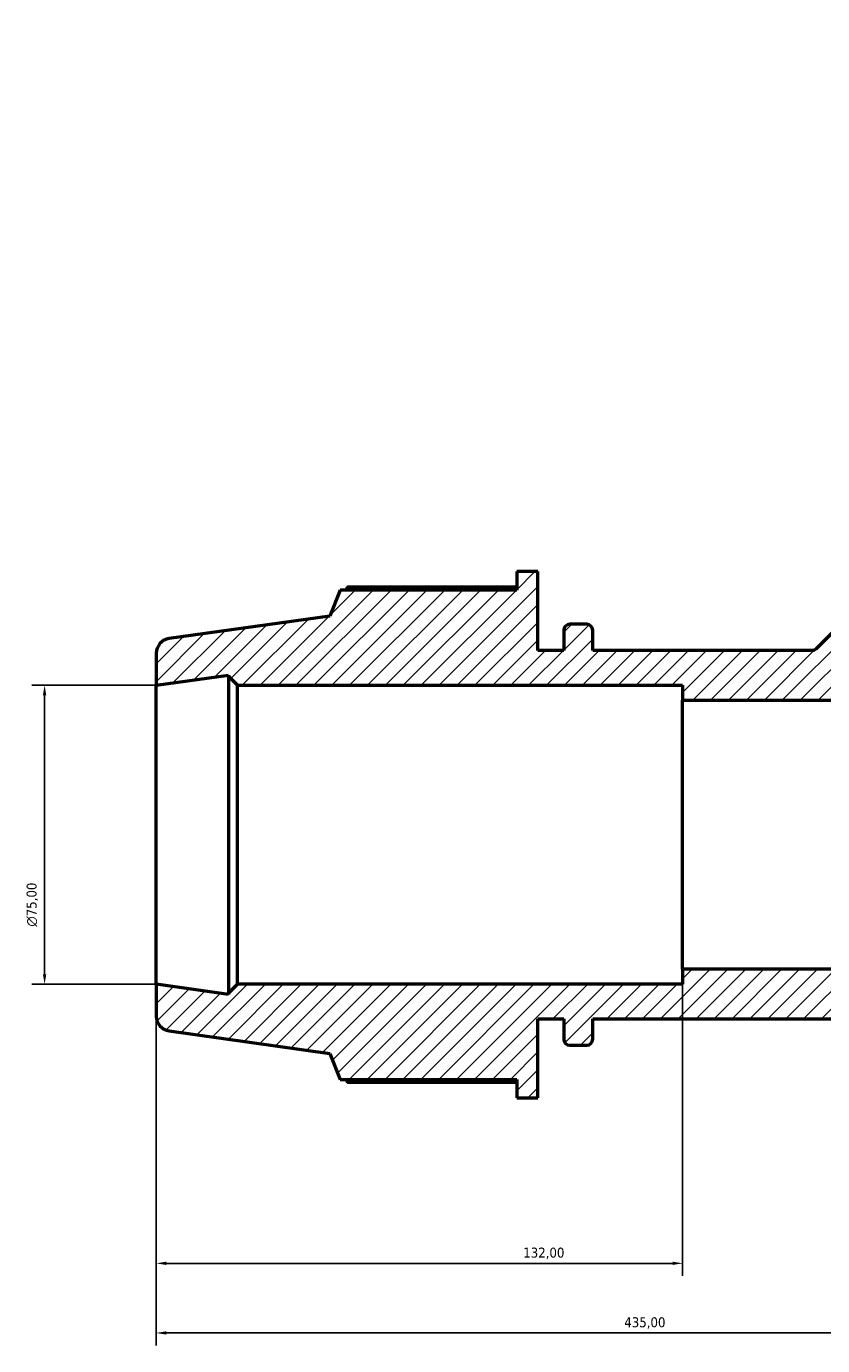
# Model space of a CAD drawing. Header units: millimetres. Extents: x 0 to 1611, y -186 to 1417.
# Tile 7 of 11: x 366 to 566, y 1023 to 1354. Entities that reach past the tile are written whole.
import ezdxf

# ---------------------------------------------------------------- set-up
doc = ezdxf.new("R2010")
doc.units = ezdxf.units.MM
for name, color, linetype, lineweight in [('Dimension (ISO)', 7, 'Continuous', 25), ('Hatch (ISO)', 7, 'Continuous', 18), ('Visible (ISO)', 7, 'Continuous', 50)]:
    doc.layers.add(name, color=color, linetype=linetype, lineweight=lineweight)
doc.styles.add('Note Text (ISO)', font='tahoma.ttf')
doc.dimstyles.new('Default (ISO)', dxfattribs={"dimtxt": 2.5, "dimasz": 2.5, "dimexe": 3.175, "dimexo": 0, "dimgap": 0.762, "dimtad": 1, "dimrnd": 1e-08, "dimzin": 0, "dimtxsty": 'Note Text (ISO)', "dimcen": 0.09, "dimdle": 10, "dimclrd": 256, "dimclre": 256, "dimclrt": 256, "dimazin": 0, "dimtfac": 1.40208, "dimtmove": 0, "dimatfit": 3, "dimfxl": 1, "dimtolj": 1, "dimtzin": 0, "dimlwd": -1, "dimlwe": -1, "dimarcsym": 0})

# ---------------------------------------------------------------- blocks, each defined once
blk = doc.blocks.new('*D9')
at = {"layer": 'Defpoints', "color": 0, "transparency": 16777216}
for p in [(399.03, 1188.4), (371.03, 1113.4), (399.03, 1113.4)]:
    blk.add_point(p, dxfattribs=at)
at = {"layer": 'Dimension (ISO)', "transparency": 16777216}
for p, q in [((399.03, 1188.4), (367.86, 1188.4)), ((371.03, 1185.9), (371.03, 1115.9)), ((399.03, 1113.4), (367.86, 1113.4))]:
    blk.add_line(p, q, dxfattribs=at)
for points in [[(370.61, 1185.9), (371.45, 1185.9), (371.03, 1188.4)], [(370.61, 1115.9), (371.45, 1115.9), (371.03, 1113.4)]]:
    blk.add_solid(points, dxfattribs=at)
at = {"layer": 'Dimension (ISO)', "color": 232, "true_color": 0xca0064, "transparency": 16777216, "insert": (366.51, 1127.85), "char_height": 2.5, "attachment_point": 1, "rotation": 90, "style": 'Note Text (ISO)'}
blk.add_mtext('\\A1;\\fAIGDT|b0|i0;\\H2.5000;\\ln\\fTahoma|b0|i0;\\H2.5000;75,00', dxfattribs=at)
blk = doc.blocks.new('*D10')
at = {"layer": 'Defpoints', "color": 0, "transparency": 16777216}
for p in [(531.03, 1117.15), (399.03, 1113.4), (531.03, 1043.37)]:
    blk.add_point(p, dxfattribs=at)
at = {"layer": 'Dimension (ISO)', "transparency": 16777216}
for p, q in [((531.03, 1117.15), (531.03, 1040.2)), ((399.03, 1113.4), (399.03, 1040.2)), ((401.53, 1043.37), (528.53, 1043.37))]:
    blk.add_line(p, q, dxfattribs=at)
for points in [[(401.53, 1043.79), (401.53, 1042.96), (399.03, 1043.37)], [(528.53, 1043.79), (528.53, 1042.96), (531.03, 1043.37)]]:
    blk.add_solid(points, dxfattribs=at)
at = {"layer": 'Dimension (ISO)', "color": 232, "true_color": 0xca0064, "transparency": 16777216, "insert": (491.08, 1047.31), "char_height": 2.5, "attachment_point": 1, "style": 'Note Text (ISO)'}
blk.add_mtext('\\A1;132,00', dxfattribs=at)
blk = doc.blocks.new('*D13')
at = {"layer": 'Defpoints', "color": 0, "transparency": 16777216}
for p in [(399.03, 1113.4), (834.03, 1113.4), (399.03, 1025.9)]:
    blk.add_point(p, dxfattribs=at)
at = {"layer": 'Dimension (ISO)', "transparency": 16777216}
for p, q in [((399.03, 1113.4), (399.03, 1022.73)), ((834.03, 1113.4), (834.03, 1022.73)), ((831.53, 1025.9), (401.53, 1025.9))]:
    blk.add_line(p, q, dxfattribs=at)
for points in [[(401.53, 1026.32), (401.53, 1025.49), (399.03, 1025.9)], [(831.53, 1026.32), (831.53, 1025.49), (834.03, 1025.9)]]:
    blk.add_solid(points, dxfattribs=at)
at = {"layer": 'Dimension (ISO)', "color": 232, "true_color": 0xca0064, "transparency": 16777216, "insert": (516.42, 1029.84), "char_height": 2.5, "attachment_point": 1, "style": 'Note Text (ISO)'}
blk.add_mtext('\\A1;435,00', dxfattribs=at)

msp = doc.modelspace()

# ---------------------------------------------------------------- hatches: boundary and pattern name
at = {"layer": 'Hatch (ISO)'}
h = msp.add_hatch(dxfattribs=at)
h.set_pattern_fill('ANSI31', color=256, scale=25.4, style=0)
h.set_pattern_definition([(45, (0, 0), (-2.245064, 2.245064), [])])
edge = h.paths.add_edge_path()
edge.add_ellipse((830.2812, 1105.4121), major_axis=(0.5219, -3.7135), ratio=1, start_angle=0, end_angle=82)
edge.add_line((834.0312, 1105.4121), (834.0312, 1113.4023))
edge.add_line((834.0312, 1113.4023), (815.9062, 1110.855))
edge.add_line((815.9062, 1110.855), (815.9062, 1111.1523))
edge.add_line((815.9062, 1111.1523), (813.6562, 1113.4023))
edge.add_line((813.6562, 1113.4023), (702.0312, 1113.4023))
edge.add_line((702.0312, 1113.4023), (702.0312, 1117.1523))
edge.add_line((702.0312, 1117.1523), (531.0312, 1117.1523))
edge.add_line((531.0312, 1117.1523), (531.0312, 1113.4023))
edge.add_line((531.0312, 1113.4023), (419.4062, 1113.4023))
edge.add_line((419.4062, 1113.4023), (417.1562, 1111.1523))
edge.add_line((417.1562, 1111.1523), (417.1562, 1110.855))
edge.add_line((417.1562, 1110.855), (399.0312, 1113.4023))
edge.add_line((399.0312, 1113.4023), (399.0312, 1105.4121))
edge.add_ellipse((402.7812, 1105.4121), major_axis=(-3.75, 0), ratio=1, start_angle=0, end_angle=82)
edge.add_line((402.2593, 1101.6986), (442.5312, 1096.0387))
edge.add_line((442.5312, 1096.0387), (445.164, 1089.5223))
edge.add_line((445.164, 1089.5223), (489.4512, 1089.5223))
edge.add_line((489.4512, 1089.5223), (489.4512, 1084.9023))
edge.add_line((489.4512, 1084.9023), (494.7312, 1084.9023))
edge.add_line((494.7312, 1084.9023), (494.7312, 1104.7023))
edge.add_line((494.7312, 1104.7023), (501.2562, 1104.7023))
edge.add_line((501.2562, 1104.7023), (501.2562, 1099.6023))
edge.add_ellipse((502.7562, 1099.6023), major_axis=(-1.5, 0), ratio=1, start_angle=0, end_angle=90)
edge.add_line((502.7562, 1098.1023), (507.0062, 1098.1023))
edge.add_ellipse((507.0062, 1099.6023), major_axis=(0, -1.5), ratio=1, start_angle=0, end_angle=90)
edge.add_line((508.5062, 1099.6023), (508.5062, 1104.7023))
edge.add_line((508.5062, 1104.7023), (724.5562, 1104.7023))
edge.add_line((724.5562, 1104.7023), (724.5562, 1099.6023))
edge.add_ellipse((726.0562, 1099.6023), major_axis=(-1.5, 0), ratio=1, start_angle=0, end_angle=90)
edge.add_line((726.0562, 1098.1023), (730.3062, 1098.1023))
edge.add_ellipse((730.3062, 1099.6023), major_axis=(0, -1.5), ratio=1, start_angle=0, end_angle=90)
edge.add_line((731.8062, 1099.6023), (731.8062, 1104.7023))
edge.add_line((731.8062, 1104.7023), (738.3312, 1104.7023))
edge.add_line((738.3312, 1104.7023), (738.3312, 1084.9023))
edge.add_line((738.3312, 1084.9023), (743.6112, 1084.9023))
edge.add_line((743.6112, 1084.9023), (743.6112, 1089.5223))
edge.add_line((743.6112, 1089.5223), (787.8984, 1089.5223))
edge.add_line((787.8984, 1089.5223), (790.5312, 1096.0387))
edge.add_line((790.5312, 1096.0387), (830.8031, 1101.6986))
edge = h.paths.add_edge_path()
edge.add_line((638.014, 1280.3555), (642.6809, 1275.6886))
edge.add_line((642.6809, 1275.6886), (564.5339, 1197.5416))
edge.add_spline(control_points=[(564.5339, 1197.5416), (564.3934, 1197.4011), (564.2265, 1197.29), (563.862, 1197.1404), (563.6686, 1197.1023), (563.4732, 1197.1023)], knot_values=[-0.118187, -0.118187, -0.118187, -0.118187, -0.05859667, -0.05859667, 0, 0, 0, 0], degree=3, periodic=0)
edge.add_line((563.4732, 1197.1023), (508.5062, 1197.1023))
edge.add_line((508.5062, 1197.1023), (508.5062, 1202.2023))
edge.add_ellipse((507.0062, 1202.2023), major_axis=(1.5, 0), ratio=1, start_angle=0, end_angle=90)
edge.add_line((507.0062, 1203.7023), (502.7562, 1203.7023))
edge.add_ellipse((502.7562, 1202.2023), major_axis=(0, 1.5), ratio=1, start_angle=0, end_angle=90)
edge.add_line((501.2562, 1202.2023), (501.2562, 1197.1023))
edge.add_line((501.2562, 1197.1023), (494.7312, 1197.1023))
edge.add_line((494.7312, 1197.1023), (494.7312, 1216.9023))
edge.add_line((494.7312, 1216.9023), (489.4512, 1216.9023))
edge.add_line((489.4512, 1216.9023), (489.4512, 1212.2823))
edge.add_line((489.4512, 1212.2823), (445.164, 1212.2823))
edge.add_line((445.164, 1212.2823), (442.5312, 1205.7658))
edge.add_line((442.5312, 1205.7658), (402.2593, 1200.1059))
edge.add_ellipse((402.7812, 1196.3924), major_axis=(-0.5219, 3.7135), ratio=1, start_angle=0, end_angle=82)
edge.add_line((399.0312, 1196.3924), (399.0312, 1188.4023))
edge.add_line((399.0312, 1188.4023), (417.1562, 1190.9496))
edge.add_line((417.1562, 1190.9496), (417.1562, 1190.6523))
edge.add_line((417.1562, 1190.6523), (419.4062, 1188.4023))
edge.add_line((419.4062, 1188.4023), (531.0312, 1188.4023))
edge.add_line((531.0312, 1188.4023), (531.0312, 1184.6523))
edge.add_line((531.0312, 1184.6523), (569.2515, 1184.6523))
edge.add_line((569.2515, 1184.6523), (635.5568, 1250.9576))
edge.add_line((635.5568, 1250.9576), (632.9052, 1253.6092))
edge.add_line((632.9052, 1253.6092), (713.4269, 1334.131))
edge.add_line((713.4269, 1334.131), (711.6257, 1335.9322))
edge.add_line((711.6257, 1335.9322), (726.2433, 1346.9473))
edge.add_line((726.2433, 1346.9473), (720.5934, 1352.5972))
edge.add_ellipse((717.9417, 1349.9456), major_axis=(2.6517, 2.6517), ratio=1, start_angle=0, end_angle=82)
edge.add_line((715.6849, 1352.9404), (683.2062, 1328.466))
edge.add_line((683.2062, 1328.466), (676.7367, 1331.2122))
edge.add_line((676.7367, 1331.2122), (645.421, 1299.8964))
edge.add_line((645.421, 1299.8964), (642.1541, 1303.1633))
edge.add_line((642.1541, 1303.1633), (638.4206, 1299.4297))
edge.add_line((638.4206, 1299.4297), (652.4213, 1285.429))
edge.add_line((652.4213, 1285.429), (647.8074, 1280.8151))
edge.add_line((647.8074, 1280.8151), (643.1405, 1285.482))
edge.add_line((643.1405, 1285.482), (638.014, 1280.3555))
edge = h.paths.add_edge_path()
edge.add_line((708.0176, 1210.352), (712.6845, 1205.685))
edge.add_line((712.6845, 1205.685), (717.811, 1210.8116))
edge.add_line((717.811, 1210.8116), (713.1441, 1215.4785))
edge.add_line((713.1441, 1215.4785), (717.758, 1220.0923))
edge.add_line((717.758, 1220.0923), (731.7587, 1206.0916))
edge.add_line((731.7587, 1206.0916), (735.4922, 1209.8252))
edge.add_line((735.4922, 1209.8252), (732.2254, 1213.092))
edge.add_line((732.2254, 1213.092), (763.5411, 1244.4078))
edge.add_line((763.5411, 1244.4078), (760.795, 1250.8773))
edge.add_line((760.795, 1250.8773), (785.2694, 1283.3559))
edge.add_ellipse((782.2745, 1285.6127), major_axis=(2.9949, -2.2568), ratio=1, start_angle=0, end_angle=82)
edge.add_line((784.9262, 1288.2644), (779.2763, 1293.9143))
edge.add_line((779.2763, 1293.9143), (768.2612, 1279.2968))
edge.add_line((768.2612, 1279.2968), (766.46, 1281.098))
edge.add_line((766.46, 1281.098), (685.9382, 1200.5762))
edge.add_line((685.9382, 1200.5762), (683.2865, 1203.2278))
edge.add_line((683.2865, 1203.2278), (664.7109, 1184.6523))
edge.add_line((664.7109, 1184.6523), (702.0312, 1184.6523))
edge.add_line((702.0312, 1184.6523), (702.0312, 1188.4023))
edge.add_line((702.0312, 1188.4023), (813.6562, 1188.4023))
edge.add_line((813.6562, 1188.4023), (815.9062, 1190.6523))
edge.add_line((815.9062, 1190.6523), (815.9062, 1190.9496))
edge.add_line((815.9062, 1190.9496), (834.0312, 1188.4023))
edge.add_line((834.0312, 1188.4023), (834.0312, 1196.3924))
edge.add_ellipse((830.2812, 1196.3924), major_axis=(3.75, 0), ratio=1, start_angle=0, end_angle=82)
edge.add_line((830.8031, 1200.1059), (790.5312, 1205.7658))
edge.add_line((790.5312, 1205.7658), (787.8984, 1212.2823))
edge.add_line((787.8984, 1212.2823), (743.6112, 1212.2823))
edge.add_line((743.6112, 1212.2823), (743.6112, 1216.9023))
edge.add_line((743.6112, 1216.9023), (742.5693, 1216.9023))
edge.add_line((742.5693, 1216.9023), (738.3312, 1212.6642))
edge.add_line((738.3312, 1212.6642), (738.3312, 1197.1023))
edge.add_line((738.3312, 1197.1023), (731.8062, 1197.1023))
edge.add_line((731.8062, 1197.1023), (731.8062, 1202.2023))
edge.add_ellipse((730.3062, 1202.2023), major_axis=(1.5, 0), ratio=1, start_angle=0, end_angle=90)
edge.add_line((730.3062, 1203.7023), (726.0562, 1203.7023))
edge.add_ellipse((726.0562, 1202.2023), major_axis=(0, 1.5), ratio=1, start_angle=0, end_angle=90)
edge.add_line((724.5562, 1202.2023), (724.5562, 1197.1023))
edge.add_line((724.5562, 1197.1023), (698.3892, 1197.1023))
edge.add_spline(control_points=[(698.3892, 1197.1023), (698.2868, 1197.1023), (698.1847, 1197.1127), (697.9843, 1197.1543), (697.8864, 1197.1853), (697.6133, 1197.3037), (697.451, 1197.4157), (697.1784, 1197.6955), (697.0708, 1197.8607), (696.9248, 1198.2231), (696.888, 1198.4168), (696.8905, 1198.8074), (696.9299, 1199.0006), (697.0806, 1199.361), (697.1904, 1199.5248), (697.3285, 1199.6629)], knot_values=[-0.35440221, -0.35440221, -0.35440221, -0.35440221, -0.32369278, -0.32369278, -0.29298336, -0.29298336, -0.23438668, -0.23438668, -0.17579001, -0.17579001, -0.11719334, -0.11719334, -0.05859667, -0.05859667, 0, 0, 0, 0], degree=3, periodic=0)
edge.add_line((697.3285, 1199.6629), (708.0176, 1210.352))

# ---------------------------------------------------------------- linework, layer by layer
at = {"layer": 'Visible (ISO)'}
for p, q in [((642.6809, 1275.6886), (564.5339, 1197.5416)), ((494.7312, 1216.9023), (489.4512, 1216.9023)), ((489.4512, 1216.9023), (489.4512, 1212.2823)), ((494.7312, 1197.1023), (494.7312, 1216.9023)), ((445.164, 1212.2823), (442.5312, 1205.7658)), ((489.4512, 1212.2823), (445.164, 1212.2823)), ((489.4512, 1213.0035), (447.0306, 1213.0035)), ((442.5312, 1205.7658), (402.2593, 1200.1059)), ((501.2562, 1202.2023), (501.2562, 1197.1023)), ((507.0062, 1203.7023), (502.7562, 1203.7023)), ((508.5062, 1197.1023), (508.5062, 1202.2023)), ((399.0312, 1196.3924), (399.0312, 1188.4023)), ((501.2562, 1197.1023), (494.7312, 1197.1023)), ((563.4732, 1197.1023), (508.5062, 1197.1023)), ((399.0312, 1188.4023), (417.1562, 1190.9496)), ((399.0312, 1113.4023), (399.0312, 1188.4023)), ((417.1562, 1190.9496), (417.1562, 1190.6523)), ((417.1562, 1190.6523), (419.4062, 1188.4023)), ((417.1562, 1190.6523), (417.1562, 1111.1523)), ((419.4062, 1188.4023), (531.0312, 1188.4023)), ((419.4062, 1113.4023), (419.4062, 1188.4023)), ((531.0312, 1188.4023), (531.0312, 1184.6523)), ((531.0312, 1184.6523), (569.2515, 1184.6523)), ((531.0312, 1117.1523), (531.0312, 1184.6523)), ((702.0312, 1117.1523), (531.0312, 1117.1523)), ((531.0312, 1117.1523), (531.0312, 1113.4023)), ((417.1562, 1110.855), (399.0312, 1113.4023)), ((399.0312, 1113.4023), (399.0312, 1105.4121)), ((419.4062, 1113.4023), (417.1562, 1111.1523)), ((531.0312, 1113.4023), (419.4062, 1113.4023)), ((417.1562, 1111.1523), (417.1562, 1110.855)), ((494.7312, 1084.9023), (494.7312, 1104.7023)), ((494.7312, 1104.7023), (501.2562, 1104.7023)), ((501.2562, 1104.7023), (501.2562, 1099.6023)), ((508.5062, 1099.6023), (508.5062, 1104.7023)), ((508.5062, 1104.7023), (724.5562, 1104.7023)), ((402.2593, 1101.6986), (442.5312, 1096.0387)), ((442.5312, 1096.0387), (445.164, 1089.5223)), ((502.7562, 1098.1023), (507.0062, 1098.1023)), ((445.164, 1089.5223), (489.4512, 1089.5223)), ((489.4512, 1089.5223), (489.4512, 1084.9023)), ((447.0306, 1088.801), (489.4512, 1088.801)), ((489.4512, 1084.9023), (494.7312, 1084.9023))]:
    msp.add_line(p, q, dxfattribs=at)
for centre, radius, start, end in [((502.7562, 1202.2023), 1.5, 90, 180), ((507.0062, 1202.2023), 1.5, 0, 90), ((402.7812, 1196.3924), 3.75, 98, 180), ((402.7812, 1105.4121), 3.75, 180, 262), ((502.7562, 1099.6023), 1.5, 180, 270), ((507.0062, 1099.6023), 1.5, 270, 0)]:
    msp.add_arc(centre, radius, start, end, dxfattribs=at)
for points, weights in [([(447.0306, 1213.0035), (446.7944, 1212.6397), (446.5659, 1212.2823)], [1, 1.00086215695, 1.00157664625]), ([(446.5659, 1089.5223), (446.7944, 1089.1648), (447.0306, 1088.801)], [1.00157664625, 1.00086215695, 1])]:
    msp.add_rational_spline(points, weights, degree=2, dxfattribs=at)
msp.add_open_spline([(564.5339, 1197.5416), (564.3934, 1197.4011), (564.2265, 1197.29), (563.862, 1197.1404), (563.6686, 1197.1023), (563.4732, 1197.1023)], degree=3, knots=[-0.118186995, -0.118186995, -0.118186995, -0.118186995, -0.058596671, -0.058596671, 0, 0, 0, 0], dxfattribs=at)

# ---------------------------------------------------------------- dimensions: what is measured, and where the dimension line sits
at = {"layer": 'Dimension (ISO)'}
dim = msp.add_linear_dim(base=(371.0312, 1113.4023), p1=(399.0312, 1188.4023), p2=(399.0312, 1113.4023), angle=90, text='\\fAIGDT|b0|i0;\\H2.5000;\\ln\\fTahoma|b0|i0;\\H2.5000;<>', dimstyle='Default (ISO)', override={"dimdec": 2, "dimtp": 0, "dimtm": 0, "dimtdec": 2, "dimtofl": 0, "dimatfit": 1}, dxfattribs=at)
dim.commit()
dim.dimension.update_dxf_attribs({"geometry": '*D9', "text_midpoint": (371.0312, 1133.4023), "dimtype": 160})
for base, p1, p2, picture, middle in [((531.0312, 1043.3732), (399.0312, 1113.4023), (531.0312, 1117.1523), '*D10', (496.0312, 1043.3732)), ((399.0312, 1025.9023), (834.0312, 1113.4023), (399.0312, 1113.4023), '*D13', (521.5312, 1025.9023))]:
    dim = msp.add_linear_dim(base=base, p1=p1, p2=p2, angle=180, dimstyle='Default (ISO)', override={"dimdec": 2, "dimtp": 0, "dimtm": 0, "dimtdec": 2, "dimtofl": 0, "dimatfit": 1}, dxfattribs=at)
    dim.commit()
    dim.dimension.update_dxf_attribs({"geometry": picture, "text_midpoint": middle, "dimtype": 160})

doc.saveas('drawing.dxf')
